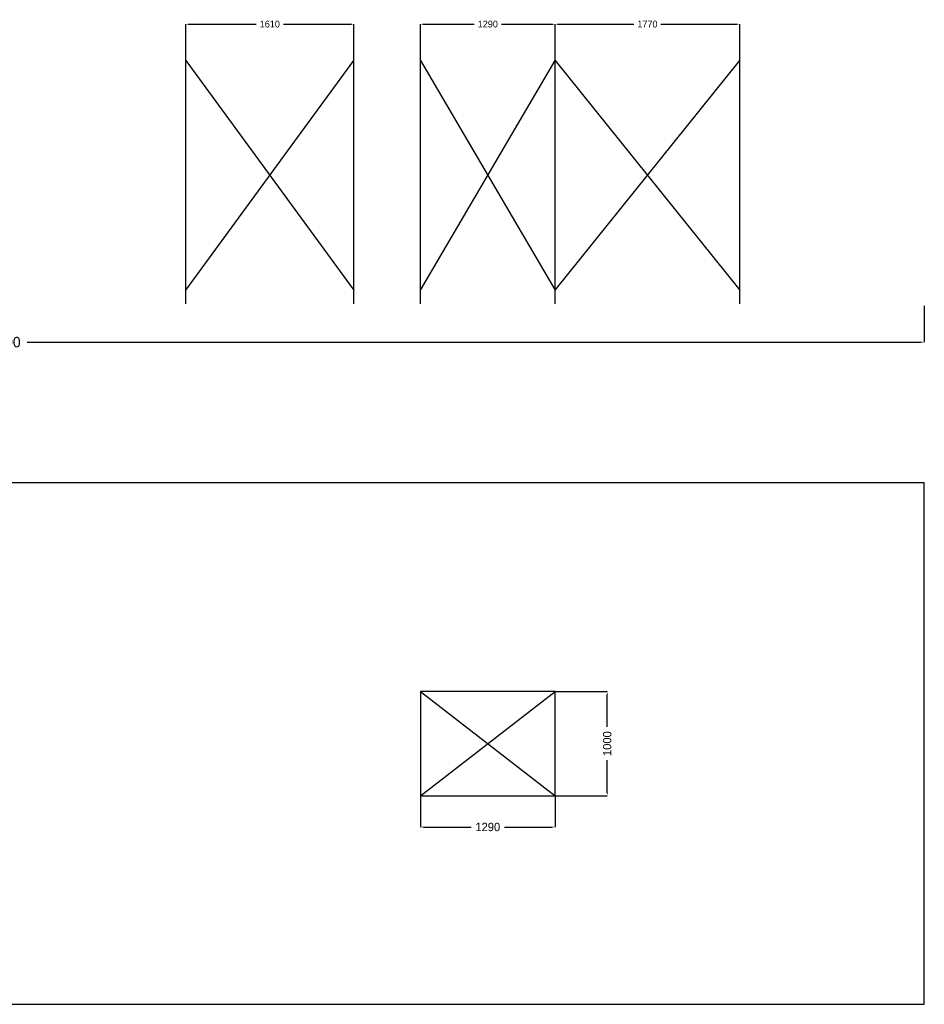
# Model space of a CAD drawing. Header units: millimetres. Extents: x 0 to 17700, y -7484 to 3402.
# Tile 2 of 2: x 9027 to 17700, y -6700 to 2743. Entities that reach past the tile are written whole.
import ezdxf

# ---------------------------------------------------------------- set-up
doc = ezdxf.new("R2010")
doc.units = ezdxf.units.MM
for name, color, linetype in [('balok', 7, 'Continuous'), ('bracing', 7, 'Continuous'), ('grid', 7, 'Continuous')]:
    doc.layers.add(name, color=color, linetype=linetype)
doc.dimstyles.get("Standard").update_dxf_attribs({"dimtxt": 2.5, "dimasz": 2.5, "dimexe": 1.25, "dimexo": 0.625, "dimtad": 1, "dimcen": 2.5, "dimazin": 3, "dimtfac": 1, "dimtmove": 0, "dimatfit": 3})

# ---------------------------------------------------------------- blocks, each defined once
blk = doc.blocks.new('_CLOSEDFILLED')
at = {"color": 0, "linetype": 'BYBLOCK'}
blk.add_solid([(-1, 0.16), (0, 0), (-1, -0.16)], dxfattribs=at)
blk = doc.blocks.new('*D1')
for p, q in [((0, 0), (0, -350)), ((17700, 0), (17700, -350)), ((35, -350), (8600, -350)), ((9100, -350), (17665, -350))]:
    blk.add_line(p, q)
at = {"layer": 'Defpoints'}
for p in [(0, 0), (17700, 0), (0, -350)]:
    blk.add_point(p, dxfattribs=at)
at = {"xscale": 35, "yscale": 35, "rotation": 180}
blk.add_blockref('_CLOSEDFILLED', (0, -350), dxfattribs=at)
at = {"xscale": 35, "yscale": 35}
blk.add_blockref('_CLOSEDFILLED', (17700, -350), dxfattribs=at)
at = {"insert": (8850, -350), "char_height": 100, "attachment_point": 5}
blk.add_mtext('17700', dxfattribs=at)
blk = doc.blocks.new('*D5')
for p, q in [((10620, 2350), (10620, 2700)), ((10642.75, 2700), (11295, 2700)), ((11555, 2700), (12207.25, 2700)), ((12230, 2350), (12230, 2700))]:
    blk.add_line(p, q)
at = {"layer": 'Defpoints'}
for p in [(10620, 2700), (10620, 2350), (12230, 2350)]:
    blk.add_point(p, dxfattribs=at)
at = {"xscale": 22.75, "yscale": 22.75, "rotation": 180}
blk.add_blockref('_CLOSEDFILLED', (10620, 2700), dxfattribs=at)
at = {"xscale": 22.75, "yscale": 22.75}
blk.add_blockref('_CLOSEDFILLED', (12230, 2700), dxfattribs=at)
at = {"insert": (11425, 2700), "char_height": 65, "attachment_point": 5}
blk.add_mtext('1610', dxfattribs=at)
blk = doc.blocks.new('*D6')
for p, q in [((12870, 2350), (12870, 2700)), ((12892.75, 2700), (13385, 2700)), ((13645, 2700), (14137.25, 2700)), ((14160, 2350), (14160, 2700))]:
    blk.add_line(p, q)
at = {"layer": 'Defpoints'}
for p in [(12870, 2700), (12870, 2350), (14160, 2350)]:
    blk.add_point(p, dxfattribs=at)
at = {"xscale": 22.75, "yscale": 22.75, "rotation": 180}
blk.add_blockref('_CLOSEDFILLED', (12870, 2700), dxfattribs=at)
at = {"xscale": 22.75, "yscale": 22.75}
blk.add_blockref('_CLOSEDFILLED', (14160, 2700), dxfattribs=at)
at = {"insert": (13515, 2700), "char_height": 65, "attachment_point": 5}
blk.add_mtext('1290', dxfattribs=at)
blk = doc.blocks.new('*D7')
for p, q in [((14160, 2350), (14160, 2700)), ((14182.75, 2700), (14915, 2700)), ((15175, 2700), (15907.25, 2700)), ((15930, 2350), (15930, 2700))]:
    blk.add_line(p, q)
at = {"layer": 'Defpoints'}
for p in [(14160, 2700), (14160, 2350), (15930, 2350)]:
    blk.add_point(p, dxfattribs=at)
at = {"xscale": 22.75, "yscale": 22.75, "rotation": 180}
blk.add_blockref('_CLOSEDFILLED', (14160, 2700), dxfattribs=at)
at = {"xscale": 22.75, "yscale": 22.75}
blk.add_blockref('_CLOSEDFILLED', (15930, 2700), dxfattribs=at)
at = {"insert": (15045, 2700), "char_height": 65, "attachment_point": 5}
blk.add_mtext('1770', dxfattribs=at)
blk = doc.blocks.new('*D9')
for p, q in [((12870, -4700), (12870, -5000)), ((14160, -4700), (14160, -5000)), ((12898, -5000), (13355, -5000)), ((13675, -5000), (14132, -5000))]:
    blk.add_line(p, q)
at = {"layer": 'Defpoints'}
for p in [(12870, -4700), (14160, -4700), (12870, -5000)]:
    blk.add_point(p, dxfattribs=at)
at = {"xscale": 28, "yscale": 28, "rotation": 180}
blk.add_blockref('_CLOSEDFILLED', (12870, -5000), dxfattribs=at)
at = {"xscale": 28, "yscale": 28}
blk.add_blockref('_CLOSEDFILLED', (14160, -5000), dxfattribs=at)
at = {"insert": (13515, -5000), "char_height": 80, "attachment_point": 5}
blk.add_mtext('1290', dxfattribs=at)
blk = doc.blocks.new('*D10')
for p, q in [((14160, -3700), (14660, -3700)), ((14660, -4040), (14660, -3728)), ((14660, -4672), (14660, -4360)), ((14160, -4700), (14660, -4700))]:
    blk.add_line(p, q)
at = {"layer": 'Defpoints'}
for p in [(14160, -3700), (14160, -4700), (14660, -4700)]:
    blk.add_point(p, dxfattribs=at)
at = {"xscale": 28, "yscale": 28}
for p, rotation in [((14660, -3700), 90), ((14660, -4700), 270)]:
    blk.add_blockref('_CLOSEDFILLED', p, dxfattribs=dict(at, rotation=rotation))
at = {"insert": (14660, -4200), "char_height": 80, "attachment_point": 5, "rotation": 90}
blk.add_mtext('1000', dxfattribs=at)

msp = doc.modelspace()

# ---------------------------------------------------------------- linework, layer by layer
at = {"layer": 'balok'}
for p, q in [((10620, 18), (10620, 2500)), ((12230, 18), (12230, 2500)), ((12870, 18), (12870, 2500)), ((14160, 18), (14160, 2500)), ((15930, 18), (15930, 2500)), ((14160, -3700), (12870, -3700)), ((12870, -3700), (12870, -4700)), ((14160, -4700), (14160, -3700)), ((12870, -4700), (14160, -4700))]:
    msp.add_line(p, q, dxfattribs=at)
at = {"layer": 'bracing'}
for p, q in [((10620, 150), (12230, 2350)), ((10620, 2350), (12230, 150)), ((12870, 150), (14160, 2350)), ((12870, 2350), (14160, 150)), ((14160, 150), (15930, 2350)), ((14160, 2350), (15930, 150)), ((12870, -4700), (14160, -3700)), ((12870, -3700), (14160, -4700))]:
    msp.add_line(p, q, dxfattribs=at)
at = {"layer": 'grid'}
for p, q in [((17700, -1700), (0, -1700)), ((17700, -6700), (17700, -1700)), ((0, -6700), (17700, -6700))]:
    msp.add_line(p, q, dxfattribs=at)

# ---------------------------------------------------------------- dimensions: what is measured, and where the dimension line sits
for base, p1, p2, text, override, picture, middle in [((10620, 2700), (10620, 2350), (12230, 2350), '1610', {"dimtxt": 65, "dimasz": 22.75}, '*D5', (11425, 2700)), ((12870, 2700), (12870, 2350), (14160, 2350), '1290', {"dimtxt": 65, "dimasz": 22.75}, '*D6', (13515, 2700)), ((14160, 2700), (14160, 2350), (15930, 2350), '1770', {"dimtxt": 65, "dimasz": 22.75}, '*D7', (15045, 2700)), ((0, -350), (0, 0), (17700, 0), '17700', {"dimtxt": 100, "dimasz": 35}, '*D1', (8850, -350)), ((12870, -5000), (12870, -4700), (14160, -4700), '1290', {"dimtxt": 80, "dimasz": 28}, '*D9', (13515, -5000))]:
    dim = msp.add_linear_dim(base=base, p1=p1, p2=p2, text=text, dimstyle='Standard', override=override)
    dim.commit()
    dim.dimension.update_dxf_attribs({"geometry": picture, "text_midpoint": middle})
dim = msp.add_linear_dim(base=(14660, -4700), p1=(14160, -4700), p2=(14160, -3700), angle=90, text='1000', dimstyle='Standard', override={"dimtxt": 80, "dimasz": 28})
dim.commit()
dim.dimension.update_dxf_attribs({"geometry": '*D10', "text_midpoint": (14660, -4200)})

doc.saveas('drawing.dxf')
